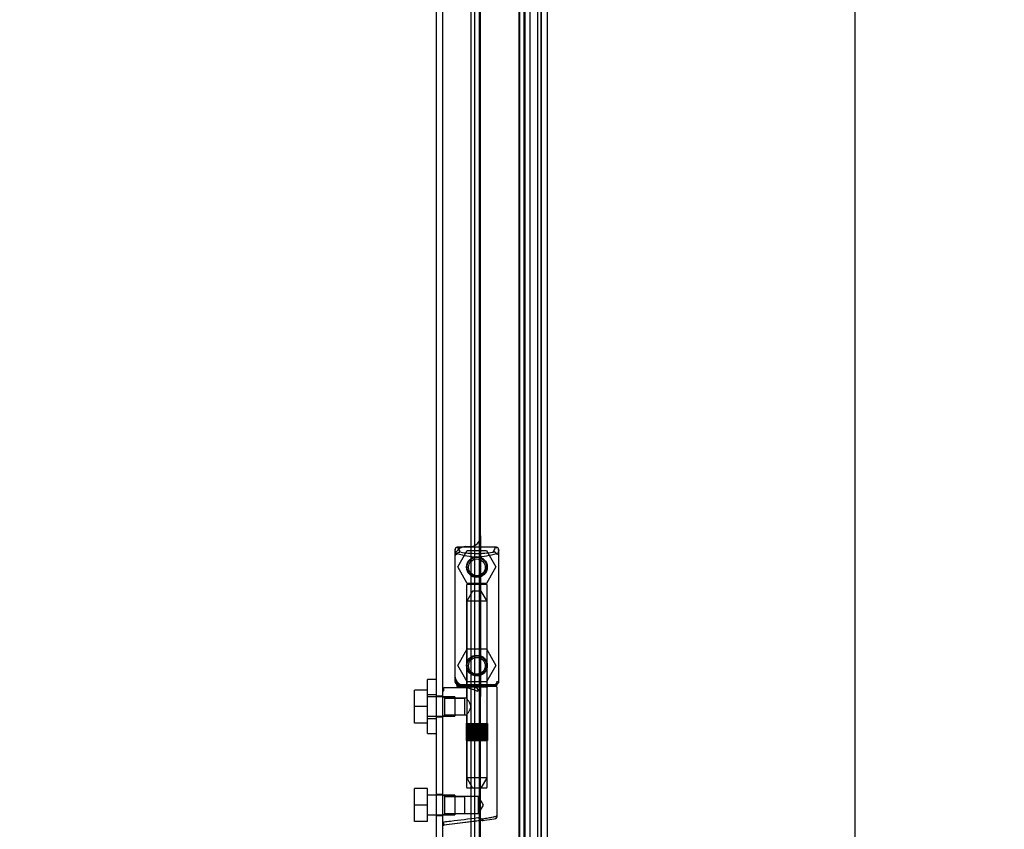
# Model space of a CAD drawing. Header units: inches. Extents: x 1 to 240, y -1 to 159.
# Tile 17 of 33: x 24 to 36, y 85 to 95. Entities that reach past the tile are written whole.
import ezdxf
from ezdxf.enums import TextEntityAlignment as Align
from ezdxf.lldxf.tags import DXFTag

# ---------------------------------------------------------------- set-up
doc = ezdxf.new("R2010")
doc.units = ezdxf.units.IN
doc.header["$MEASUREMENT"] = 0
for name, color, linetype in [('COM70220', 7, 'Continuous'), ('COM70708-3', 7, 'Continuous'), ('COM70712-11', 7, 'Continuous'), ('COM70714-3', 7, 'Continuous'), ('Default', 7, 'Continuous'), ('HNG86659-1', 7, 'Continuous'), ('HNG86659-2', 7, 'Continuous'), ('SCS86661', 7, 'Continuous'), ('WAM30017', 7, 'Continuous')]:
    doc.layers.add(name, color=color, linetype=linetype)
doc.styles.add('SEACAD_Times_New_Roman', font='times.ttf')
tags = doc.linetypes.add('HIDDEN2', pattern=[0.1875, 0.125, -0.0625]).pattern_tags.tags
tags[6:7] = [DXFTag(74, 4), DXFTag(75, 0), DXFTag(340, '0'), DXFTag(46, 0.0), DXFTag(50, 0.0), DXFTag(44, 0.0), DXFTag(45, 0.0)]
tags[4:5] = [DXFTag(74, 4), DXFTag(75, 0), DXFTag(340, '0'), DXFTag(46, 0.0), DXFTag(50, 0.0), DXFTag(44, 0.0), DXFTag(45, 0.0)]
doc.dimstyles.new('HAMMOND_(STH_-_240x160)', dxfattribs={"dimtxt": 1, "dimasz": 1.25, "dimexe": 0.5, "dimexo": 0.5, "dimgap": 0.25, "dimtad": 0, "dimtih": 1, "dimtoh": 1, "dimzin": 0, "dimdsep": 46, "dimtxsty": 'SEACAD_Times_New_Roman', "dimblk1": '_SE_FILLED', "dimblk2": '_SE_FILLED', "dimsah": 1, "dimcen": 0.5, "dimadec": 0, "dimazin": 0, "dimtfac": 0.8, "dimtofl": 0, "dimtmove": 0, "dimatfit": 3, "dimfxl": 1, "dimtolj": 1, "dimtzin": 0, "dimarcsym": 0})

# ---------------------------------------------------------------- blocks, each defined once
blk = doc.blocks.new('SE1')
at = {"layer": 'COM70220', "color": 7, "linetype": 'HIDDEN2'}
for p, q in [((30.04, 102.89), (30.04, 57.771)), ((30.286, 102.89), (30.286, 57.771)), ((30.288, 102.89), (30.288, 57.771)), ((30.289, 102.89), (30.289, 57.771))]:
    blk.add_line(p, q, dxfattribs=at)
at = {"layer": 'COM70708-3', "color": 7, "linetype": 'Continuous'}
blk.add_line((29.152, 56.416), (29.152, 104.197), dxfattribs=at)
at = {"layer": 'COM70708-3', "color": 7, "linetype": 'HIDDEN2'}
for p, q in [((30.037, 57.285), (30.037, 103.37)), ((30.107, 57.285), (30.107, 103.37)), ((30.093, 57.499), (30.093, 103.156)), ((30.165, 57.499), (30.165, 103.165)), ((29.08, 86.882), (29.08, 98.8)), ((29.152, 86.87), (29.08, 86.87)), ((29.08, 86.63), (29.152, 86.63)), ((29.08, 73.558), (29.08, 86.617)), ((29.152, 85.728), (29.08, 85.728)), ((29.08, 85.488), (29.152, 85.488))]:
    blk.add_line(p, q, dxfattribs=at)
at = {"layer": 'COM70712-11', "color": 7, "linetype": 'HIDDEN2'}
for p, q in [((30.29, 103.603), (30.29, 57.058)), ((29.589, 88.729), (29.589, 86.865)), ((29.464, 86.99), (29.415, 86.99)), ((29.589, 85.426), (29.589, 86.865))]:
    blk.add_line(p, q, dxfattribs=at)
at = {"layer": 'COM70712-11', "color": 7, "linetype": 'Continuous'}
for p, q in [((30.362, 103.603), (30.362, 57.058)), ((29.589, 88.729), (29.589, 98.751)), ((29.415, 88.604), (29.464, 88.604)), ((29.29, 88.479), (29.29, 87.115)), ((29.589, 75.403), (29.589, 85.426))]:
    blk.add_line(p, q, dxfattribs=at)
at = {"layer": 'COM70712-11', "color": 7, "linetype": 'HIDDEN2'}
for centre in [(29.546, 88.368), (29.546, 87.226)]:
    blk.add_circle(centre, 0.12, dxfattribs=at)
at = {"layer": 'COM70712-11', "color": 7, "linetype": 'Continuous'}
for centre, start, end in [((29.464, 88.729), 270, 0), ((29.415, 88.479), 90, 107.2392), ((29.415, 88.479), 175.4638, 180), ((29.415, 87.115), 180, 184.5362)]:
    blk.add_arc(centre, 0.125, start, end, dxfattribs=at)
at = {"layer": 'COM70712-11', "color": 7, "linetype": 'HIDDEN2'}
for centre, start, end in [((29.415, 88.479), 107.2392, 175.4638), ((29.415, 87.115), 184.5362, 270), ((29.464, 86.865), 0, 90)]:
    blk.add_arc(centre, 0.125, start, end, dxfattribs=at)
at = {"layer": 'COM70714-3', "color": 7, "linetype": 'HIDDEN2'}
for p, q in [((29.477, 101.299), (29.477, 59.361)), ((29.517, 101.299), (29.517, 59.361)), ((29.571, 101.299), (29.571, 59.361)), ((30.25, 101.299), (30.25, 59.361))]:
    blk.add_line(p, q, dxfattribs=at)
at = {"layer": 'HNG86659-1', "color": 7, "linetype": 'Continuous'}
for p, q in [((29.29, 88.56), (29.29, 87.045)), ((29.29, 88.559), (29.31, 88.51)), ((29.762, 88.598), (29.327, 88.598)), ((29.352, 88.543), (29.33, 88.598)), ((29.352, 88.541), (29.33, 88.598)), ((29.352, 88.541), (29.352, 88.543)), ((29.739, 88.541), (29.762, 88.598)), ((29.739, 88.541), (29.74, 88.543)), ((29.74, 88.543), (29.762, 88.598)), ((29.801, 88.559), (29.782, 88.51)), ((29.801, 87.045), (29.801, 88.56)), ((29.425, 86.966), (29.164, 86.966)), ((29.309, 87.041), (29.309, 87.006)), ((29.762, 86.986), (29.329, 86.986)), ((29.329, 86.986), (29.762, 86.986)), ((29.782, 87.006), (29.782, 87.04)), ((29.782, 85.485), (29.782, 86.966)), ((29.622, 85.431), (29.163, 85.373)), ((29.606, 85.428), (29.165, 85.373)), ((29.606, 85.428), (29.747, 85.446)), ((29.622, 85.431), (29.606, 85.428))]:
    blk.add_line(p, q, dxfattribs=at)
at = {"layer": 'HNG86659-1', "color": 7, "linetype": 'HIDDEN2'}
for p, q in [((29.426, 88.155), (29.426, 86.998)), ((29.437, 88.167), (29.654, 88.167)), ((29.666, 86.998), (29.666, 88.155)), ((29.33, 87.006), (29.343, 87.006)), ((29.343, 87.006), (29.749, 87.006)), ((29.426, 86.998), (29.414, 86.986)), ((29.414, 86.986), (29.426, 86.974)), ((29.426, 86.998), (29.666, 86.998)), ((29.666, 86.974), (29.426, 86.974)), ((29.426, 86.974), (29.426, 86.846)), ((29.678, 86.986), (29.666, 86.998)), ((29.666, 86.974), (29.678, 86.986)), ((29.666, 85.817), (29.666, 86.974)), ((29.749, 87.006), (29.762, 87.006)), ((29.173, 86.846), (29.152, 86.868)), ((29.173, 86.653), (29.173, 86.846)), ((29.406, 86.846), (29.173, 86.846)), ((29.173, 86.846), (29.406, 86.846)), ((29.426, 86.846), (29.406, 86.846)), ((29.406, 86.653), (29.406, 86.846)), ((29.152, 86.632), (29.173, 86.653)), ((29.173, 86.653), (29.406, 86.653)), ((29.173, 86.653), (29.406, 86.653)), ((29.406, 86.653), (29.426, 86.653)), ((29.426, 86.654), (29.426, 85.817)), ((29.654, 85.805), (29.437, 85.805)), ((29.173, 85.705), (29.152, 85.726)), ((29.173, 85.511), (29.173, 85.705)), ((29.406, 85.705), (29.173, 85.705)), ((29.173, 85.705), (29.406, 85.705)), ((29.565, 85.705), (29.406, 85.705)), ((29.406, 85.511), (29.406, 85.705)), ((29.565, 85.511), (29.565, 85.705)), ((29.621, 85.608), (29.565, 85.705)), ((29.565, 85.511), (29.621, 85.608)), ((29.152, 85.49), (29.173, 85.511)), ((29.173, 85.511), (29.406, 85.511)), ((29.173, 85.511), (29.406, 85.511)), ((29.406, 85.511), (29.565, 85.511))]:
    blk.add_line(p, q, dxfattribs=at)
for centre, radius in [((29.546, 88.364), 0.118), ((29.546, 88.364), 0.0968), ((29.546, 88.364), 0.0968), ((29.546, 87.222), 0.118), ((29.546, 87.222), 0.0968), ((29.546, 87.222), 0.0968)]:
    blk.add_circle(centre, radius, dxfattribs=at)
at = {"layer": 'HNG86659-1', "color": 7, "linetype": 'Continuous'}
for centre, radius, start, end in [((29.334, 88.56), 0.0432, 170.3107, 181.0665), ((29.329, 88.56), 0.0392, 106.467, 168.78), ((29.329, 88.549), 0.0491, 88.6161, 102.0318), ((29.763, 88.549), 0.0491, 77.9682, 91.3839), ((29.762, 88.56), 0.0392, 11.22, 73.533), ((29.758, 88.56), 0.0432, 358.9335, 9.6893), ((29.335, 88.504), 0.0255, 130.6693, 167.2932), ((29.566, 89.325), 0.839, 252.8076, 268.6088), ((29.524, 89.333), 0.846, 271.4593, 287.1243), ((29.757, 88.504), 0.0255, 12.7068, 49.3307), ((29.164, 86.954), 0.0118, 91.6274, 180), ((29.164, 86.954), 0.0118, 90.0008, 91.6266), ((29.329, 87.044), 0.039, 178.4395, 188.4336), ((29.33, 87.045), 0.0395, 190.0421, 238.9435), ((29.343, 87.039), 0.0339, 170.6189, 178.4811), ((29.329, 87.006), 0.0197, 180, 270), ((29.329, 86.966), 0.0197, 90, 180), ((29.762, 87.006), 0.0197, 270, 360), ((29.762, 86.966), 0.0197, 0, 90), ((29.748, 87.039), 0.0339, 1.4039, 9.3839), ((29.762, 87.045), 0.0395, 301.1698, 349.9579), ((29.762, 87.044), 0.039, 351.5664, 1.5605), ((30.363, 87.586), 1.368, 208.4945, 208.8184), ((29.743, 85.485), 0.0394, 277.125, 0.0158), ((29.164, 85.385), 0.0118, 180, 245.0772), ((29.815, 85.363), 0.656, 176.4098, 179.0269), ((29.164, 85.385), 0.0118, 245.0769, 265.6132), ((29.197, 85.389), 0.0401, 145.0143, 158.1633), ((29.164, 85.385), 0.0118, 265.5954, 277.125)]:
    blk.add_arc(centre, radius, start, end, dxfattribs=at)
at = {"layer": 'HNG86659-1', "color": 7, "linetype": 'HIDDEN2'}
for centre, radius, start, end in [((29.229, 87.864), 0.706, 84.0828, 84.9944), ((29.743, 88.658), 0.429, 188.1861, 189.6334), ((29.348, 88.658), 0.429, 350.3666, 351.8139), ((29.862, 87.864), 0.706, 95.0055, 95.9173), ((29.437, 88.155), 0.0118, 90, 180), ((29.654, 88.155), 0.0118, 0, 90), ((29.229, 87.747), 0.711, 274.9929, 275.9146), ((29.343, 87.039), 0.0339, 178.4811, 269.1433), ((29.33, 87.045), 0.0395, 238.9435, 269.2685), ((29.33, 87.047), 0.0417, 269.1335, 269.9996), ((29.748, 87.039), 0.0339, 270.8539, 1.4039), ((29.762, 87.045), 0.0395, 270.7316, 301.1698), ((29.762, 87.047), 0.0417, 270.0004, 270.8665), ((29.862, 87.746), 0.711, 264.0853, 265.0072), ((29.437, 85.817), 0.0118, 180, 270), ((29.654, 85.817), 0.0118, 270, 0)]:
    blk.add_arc(centre, radius, start, end, dxfattribs=at)
at = {"layer": 'HNG86659-1', "color": 7, "linetype": 'Continuous'}
for centre, major_axis, ratio, start_param, end_param in [((29.33, 88.587), (0, -0.0118), 0.049276, 3.017238, 3.218468), ((29.546, 88.551), (0.203, 0), 0.124034, 3.595546, 5.904577), ((29.762, 88.587), (0, -0.0118), 0.049276, 3.064718, 3.265947)]:
    blk.add_ellipse(centre, major_axis=major_axis, ratio=ratio, start_param=start_param, end_param=end_param, dxfattribs=at)
for points, knots in [([(29.318, 88.524), (29.32, 88.527), (29.323, 88.53), (29.328, 88.535), (29.332, 88.537), (29.337, 88.54), (29.339, 88.54), (29.343, 88.541), (29.345, 88.542), (29.348, 88.542), (29.349, 88.542), (29.351, 88.541), (29.352, 88.541), (29.352, 88.541)], [0, 0, 0, 0, 0.25, 0.25, 0.5, 0.5, 0.625, 0.625, 0.75, 0.75, 0.875, 0.875, 1, 1, 1, 1]), ([(29.773, 88.524), (29.771, 88.527), (29.769, 88.53), (29.763, 88.535), (29.76, 88.537), (29.754, 88.54), (29.752, 88.54), (29.749, 88.541), (29.747, 88.542), (29.744, 88.542), (29.742, 88.542), (29.74, 88.541), (29.74, 88.541), (29.739, 88.541)], [0, 0, 0, 0, 0.25, 0.25, 0.5, 0.5, 0.625, 0.625, 0.75, 0.75, 0.875, 0.875, 1, 1, 1, 1]), ([(29.163, 86.966), (29.163, 86.966), (29.163, 86.966), (29.163, 86.966), (29.163, 86.966), (29.163, 86.966), (29.162, 86.966), (29.162, 86.965), (29.162, 86.964), (29.161, 86.962), (29.161, 86.96), (29.161, 86.951), (29.161, 86.943), (29.161, 86.934)], [0, 0, 0, 0, 0.03125, 0.03125, 0.0625, 0.0625, 0.125, 0.125, 0.25, 0.25, 0.5, 0.5, 1, 1, 1, 1]), ([(29.425, 86.966), (29.435, 86.966), (29.446, 86.965), (29.468, 86.96), (29.479, 86.956), (29.501, 86.949), (29.513, 86.945), (29.529, 86.938), (29.535, 86.936), (29.546, 86.931), (29.552, 86.929), (29.557, 86.927)], [0, 0, 0, 0, 0.25, 0.25, 0.5, 0.5, 0.75, 0.75, 0.875, 0.875, 1, 1, 1, 1]), ([(29.152, 86.932), (29.152, 86.933), (29.153, 86.933), (29.156, 86.933), (29.158, 86.934), (29.161, 86.934)], [0, 0, 0, 0, 0.5, 0.5, 1, 1, 1, 1]), ([(29.164, 85.412), (29.19, 85.416), (29.216, 85.419), (29.242, 85.422), (29.347, 85.435), (29.452, 85.448), (29.557, 85.462)], [0, 0, 0, 0, 0.198595, 0.198595, 0.198595, 1, 1, 1, 1]), ([(29.557, 85.462), (29.558, 85.462), (29.558, 85.462), (29.56, 85.461), (29.56, 85.461), (29.562, 85.461), (29.563, 85.46), (29.566, 85.46), (29.568, 85.459), (29.575, 85.457), (29.579, 85.456), (29.592, 85.452), (29.6, 85.45), (29.609, 85.448)], [0, 0, 0, 0, 0.03125, 0.03125, 0.0625, 0.0625, 0.125, 0.125, 0.25, 0.25, 0.5, 0.5, 1, 1, 1, 1]), ([(29.609, 85.448), (29.621, 85.45), (29.633, 85.452), (29.656, 85.455), (29.667, 85.457), (29.699, 85.463), (29.718, 85.466), (29.741, 85.471), (29.748, 85.472), (29.76, 85.475), (29.765, 85.477), (29.774, 85.48), (29.777, 85.481), (29.78, 85.483), (29.781, 85.483), (29.782, 85.484), (29.782, 85.485), (29.782, 85.485)], [0, 0, 0, 0, 0.125, 0.125, 0.25, 0.25, 0.5, 0.5, 0.625, 0.625, 0.75, 0.75, 0.875, 0.875, 0.9375, 0.9375, 1, 1, 1, 1]), ([(29.152, 85.405), (29.152, 85.405), (29.153, 85.405), (29.156, 85.404), (29.158, 85.404), (29.16, 85.404)], [0, 0, 0, 0, 0.5, 0.5, 1, 1, 1, 1]), ([(29.609, 85.448), (29.609, 85.445), (29.609, 85.442), (29.609, 85.436), (29.609, 85.434), (29.61, 85.432), (29.61, 85.431), (29.611, 85.43), (29.611, 85.43), (29.614, 85.43), (29.615, 85.43), (29.619, 85.43), (29.621, 85.431), (29.622, 85.431)], [0, 0, 0, 0, 0.25, 0.25, 0.5, 0.5, 0.625, 0.625, 0.75, 0.75, 0.875, 0.875, 1, 1, 1, 1])]:
    blk.add_open_spline(points, degree=3, knots=knots, dxfattribs=at)
at = {"layer": 'HNG86659-1', "color": 7, "linetype": 'HIDDEN2'}
for points, knots in [([(29.475, 86.75), (29.475, 86.763), (29.47, 86.776), (29.46, 86.799), (29.453, 86.809), (29.436, 86.834), (29.426, 86.846), (29.426, 86.846), (29.426, 86.846), (29.426, 86.846)], [0, 0, 0, 0, 0.0625, 0.0625, 0.125, 0.125, 0.25, 0.25, 0.2503152, 0.2503152, 0.2503152, 0.2503152]), ([(29.426, 86.653), (29.426, 86.653), (29.436, 86.665), (29.453, 86.69), (29.46, 86.7), (29.47, 86.723), (29.475, 86.736), (29.475, 86.75)], [0.7505722, 0.7505722, 0.7505722, 0.7505722, 0.875, 0.875, 0.9375, 0.9375, 1, 1, 1, 1]), ([(29.475, 86.752), (29.475, 86.751), (29.475, 86.751), (29.475, 86.746), (29.474, 86.742), (29.474, 86.738)], [0.49628825, 0.49628825, 0.49628825, 0.49628825, 0.5, 0.5, 0.51768311, 0.51768311, 0.51768311, 0.51768311])]:
    blk.add_open_spline(points, degree=3, knots=knots, dxfattribs=at)
at = {"layer": 'HNG86659-2', "color": 7, "linetype": 'HIDDEN2'}
for p, q in [((29.496, 88.088), (29.428, 87.97)), ((29.595, 88.088), (29.496, 88.088)), ((29.664, 87.97), (29.595, 88.088)), ((29.664, 87.97), (29.428, 87.97)), ((29.428, 87.97), (29.428, 86.553)), ((29.664, 86.553), (29.664, 87.97)), ((29.423, 86.553), (29.424, 86.553)), ((29.423, 86.553), (29.423, 86.553)), ((29.423, 86.553), (29.423, 86.356)), ((29.423, 86.553), (29.423, 86.356)), ((29.424, 86.553), (29.435, 86.553)), ((29.424, 86.553), (29.424, 86.356)), ((29.427, 86.553), (29.427, 86.356)), ((29.428, 86.553), (29.428, 86.356)), ((29.431, 86.553), (29.431, 86.356)), ((29.433, 86.553), (29.433, 86.356)), ((29.435, 86.553), (29.443, 86.553)), ((29.435, 86.553), (29.435, 86.356)), ((29.443, 86.553), (29.467, 86.553)), ((29.443, 86.553), (29.443, 86.356)), ((29.443, 86.553), (29.443, 86.356)), ((29.449, 86.553), (29.449, 86.356)), ((29.458, 86.553), (29.458, 86.356)), ((29.46, 86.553), (29.46, 86.356)), ((29.467, 86.553), (29.476, 86.553)), ((29.467, 86.553), (29.467, 86.356)), ((29.476, 86.553), (29.48, 86.553)), ((29.476, 86.553), (29.476, 86.356)), ((29.48, 86.553), (29.513, 86.553)), ((29.48, 86.553), (29.48, 86.356)), ((29.489, 86.553), (29.489, 86.356)), ((29.498, 86.553), (29.498, 86.356)), ((29.503, 86.553), (29.503, 86.356)), ((29.513, 86.553), (29.521, 86.553)), ((29.513, 86.553), (29.513, 86.356)), ((29.521, 86.553), (29.528, 86.553)), ((29.521, 86.553), (29.521, 86.356)), ((29.528, 86.553), (29.564, 86.553)), ((29.528, 86.553), (29.528, 86.356)), ((29.538, 86.553), (29.538, 86.356)), ((29.546, 86.553), (29.546, 86.356)), ((29.554, 86.553), (29.554, 86.356)), ((29.564, 86.553), (29.57, 86.553)), ((29.564, 86.553), (29.564, 86.356)), ((29.57, 86.553), (29.578, 86.553)), ((29.57, 86.553), (29.57, 86.356)), ((29.578, 86.553), (29.611, 86.553)), ((29.578, 86.553), (29.578, 86.356)), ((29.589, 86.553), (29.589, 86.356)), ((29.594, 86.553), (29.594, 86.356)), ((29.603, 86.553), (29.603, 86.356)), ((29.611, 86.553), (29.615, 86.553)), ((29.611, 86.553), (29.611, 86.356)), ((29.615, 86.553), (29.624, 86.553)), ((29.615, 86.553), (29.615, 86.356)), ((29.624, 86.553), (29.648, 86.553)), ((29.624, 86.553), (29.624, 86.356)), ((29.632, 86.553), (29.632, 86.356)), ((29.634, 86.553), (29.634, 86.356)), ((29.642, 86.553), (29.642, 86.356)), ((29.648, 86.553), (29.656, 86.553)), ((29.648, 86.553), (29.648, 86.356)), ((29.648, 86.553), (29.648, 86.356)), ((29.656, 86.553), (29.667, 86.553)), ((29.656, 86.553), (29.656, 86.356)), ((29.658, 86.553), (29.658, 86.356)), ((29.66, 86.553), (29.66, 86.356)), ((29.663, 86.553), (29.663, 86.356)), ((29.665, 86.553), (29.665, 86.356)), ((29.667, 86.553), (29.669, 86.553)), ((29.667, 86.553), (29.667, 86.356)), ((29.669, 86.553), (29.669, 86.356)), ((29.669, 86.553), (29.669, 86.553)), ((29.669, 86.356), (29.669, 86.553)), ((29.423, 86.356), (29.423, 86.356)), ((29.423, 86.356), (29.424, 86.356)), ((29.424, 86.356), (29.435, 86.356)), ((29.428, 86.356), (29.428, 85.923)), ((29.435, 86.356), (29.443, 86.356)), ((29.443, 86.356), (29.467, 86.356)), ((29.467, 86.356), (29.476, 86.356)), ((29.476, 86.356), (29.48, 86.356)), ((29.48, 86.356), (29.513, 86.356)), ((29.513, 86.356), (29.521, 86.356)), ((29.521, 86.356), (29.528, 86.356)), ((29.528, 86.356), (29.564, 86.356)), ((29.564, 86.356), (29.57, 86.356)), ((29.57, 86.356), (29.578, 86.356)), ((29.578, 86.356), (29.611, 86.356)), ((29.611, 86.356), (29.615, 86.356)), ((29.615, 86.356), (29.624, 86.356)), ((29.624, 86.356), (29.648, 86.356)), ((29.648, 86.356), (29.656, 86.356)), ((29.656, 86.356), (29.667, 86.356)), ((29.664, 85.923), (29.664, 86.356)), ((29.667, 86.356), (29.669, 86.356)), ((29.669, 86.356), (29.669, 86.356)), ((29.664, 85.923), (29.428, 85.923)), ((29.428, 85.923), (29.496, 85.805)), ((29.595, 85.805), (29.664, 85.923))]:
    blk.add_line(p, q, dxfattribs=at)
at = {"layer": 'SCS86661', "color": 7, "linetype": 'HIDDEN2'}
for p, q in [((29.325, 88.368), (29.435, 88.56)), ((29.435, 88.56), (29.656, 88.56)), ((29.656, 88.56), (29.767, 88.368)), ((29.435, 88.177), (29.325, 88.368)), ((29.767, 88.368), (29.656, 88.177)), ((29.656, 88.177), (29.435, 88.177)), ((29.325, 87.226), (29.435, 87.418)), ((29.435, 87.418), (29.656, 87.418)), ((29.656, 87.418), (29.767, 87.226)), ((29.435, 87.035), (29.325, 87.226)), ((29.767, 87.226), (29.656, 87.035)), ((28.825, 86.75), (28.825, 86.941)), ((28.975, 86.941), (28.825, 86.941)), ((29.656, 87.035), (29.435, 87.035)), ((29.29, 86.863), (28.975, 86.863)), ((29.29, 86.863), (29.29, 86.637)), ((28.825, 86.558), (28.825, 86.75)), ((28.975, 86.75), (28.825, 86.75)), ((28.975, 86.637), (29.29, 86.637)), ((28.975, 86.558), (28.825, 86.558)), ((28.825, 85.608), (28.825, 85.799)), ((28.975, 85.799), (28.825, 85.799)), ((28.975, 85.608), (28.975, 85.799)), ((29.29, 85.721), (28.975, 85.721)), ((29.29, 85.721), (29.29, 85.495)), ((28.825, 85.416), (28.825, 85.608)), ((28.975, 85.608), (28.825, 85.608)), ((28.975, 85.416), (28.975, 85.608)), ((28.975, 85.495), (29.29, 85.495)), ((28.975, 85.416), (28.825, 85.416))]:
    blk.add_line(p, q, dxfattribs=at)
for centre in [(29.546, 88.368), (29.546, 87.226)]:
    blk.add_circle(centre, 0.113, dxfattribs=at)
at = {"layer": 'WAM30017', "color": 7, "linetype": 'HIDDEN2'}
for p, q in [((28.975, 86.437), (28.975, 87.062)), ((29.08, 87.062), (28.975, 87.062)), ((29.08, 86.887), (28.975, 86.887)), ((29.08, 86.617), (29.08, 86.882)), ((28.975, 86.612), (29.08, 86.612)), ((28.975, 86.437), (29.08, 86.437))]:
    blk.add_line(p, q, dxfattribs=at)
blk = doc.blocks.new('DMBLK285')
at = {"layer": 'Default', "linetype": 'Continuous', "transparency": 16777216}
for points in [[(17.719, 108.159), (18.195, 109.333), (17.364, 108.377)], [(14.442, 106.516), (13.224, 106.166), (14.49, 106.102)]]:
    blk.add_hatch(color=7, dxfattribs=at).paths.add_polyline_path(points)
at = {"layer": 'Default', "color": 7, "linetype": 'Continuous', "transparency": 16777216}
for start, end in [(316.4943, 335), (270, 290.8449)]:
    blk.add_arc((13.224, 111.652), 5.485, start, end, dxfattribs=at)
at = {"layer": 'Default', "color": 7, "linetype": 'Continuous', "transparency": 16777216, "style": 'SEACAD_Times_New_Roman'}
blk.add_text('65°', height=1, dxfattribs=at).set_placement((15.117, 107.525), align=Align.TOP_LEFT)
blk = doc.blocks.new('_SE_FILLED')
at = {"color": 0}
blk.add_line((0, 0), (-1, 0), dxfattribs=at)
blk.add_solid([(0, 0), (-1, -0.1665), (-1, 0.1665), (0, 0)], dxfattribs=at)
blk = doc.blocks.new('DMBLK289')
at = {"layer": 'Default', "linetype": 'Continuous', "transparency": 16777216}
for points in [[(34.134, 102.768), (33.925, 104.018), (33.717, 102.768)], [(34.134, 57.893), (33.717, 57.893), (33.925, 56.643)]]:
    blk.add_hatch(color=7, dxfattribs=at).paths.add_polyline_path(points)
at = {"layer": 'Default', "color": 7, "linetype": 'Continuous', "transparency": 16777216}
for p, q in [((30.12, 104.018), (34.425, 104.018)), ((33.925, 104.018), (33.925, 81.18)), ((33.925, 78.33), (33.925, 56.643)), ((30.12, 56.643), (34.425, 56.643))]:
    blk.add_line(p, q, dxfattribs=at)
at = {"layer": 'Default', "color": 7, "linetype": 'Continuous', "transparency": 16777216, "style": 'SEACAD_Times_New_Roman'}
for s, p in [('47.37', (32.219, 80.83)), ('DOOR', (31.828, 79.33))]:
    blk.add_text(s, height=1, dxfattribs=at).set_placement(p, align=Align.TOP_LEFT)

msp = doc.modelspace()

# ---------------------------------------------------------------- block references
at = {"layer": 'Default'}
msp.add_blockref('SE1', (0, 0), dxfattribs=at)

# ---------------------------------------------------------------- dimensions: what is measured, and where the dimension line sits
at = {"layer": 'Default', "color": 7, "linetype": 'Continuous'}
dim = msp.add_angular_dim_2l(base=(16.171, 107.025), line1=((13.224, 111.652), (29.044, 104.275)), line2=((13.224, 111.652), (13.224, 56.38)), text='\\A1;<>', dimstyle='HAMMOND_(STH_-_240x160)', dxfattribs=at)
dim.commit()
dim.dimension.update_dxf_attribs({"geometry": 'DMBLK285', "text_midpoint": (16.171, 107.025), "dimtype": 162})
dim = msp.add_linear_dim(base=(33.92539, 104.01786), p1=(29.61991, 104.01786), p2=(29.61991, 56.64294), angle=270, text='\\A1;<>\\PDOOR', dimstyle='HAMMOND_(STH_-_240x160)', dxfattribs=at)
dim.commit()
dim.dimension.update_dxf_attribs({"geometry": 'DMBLK289', "text_midpoint": (33.92539, 80.3304), "dimtype": 161})

doc.saveas('drawing.dxf')
